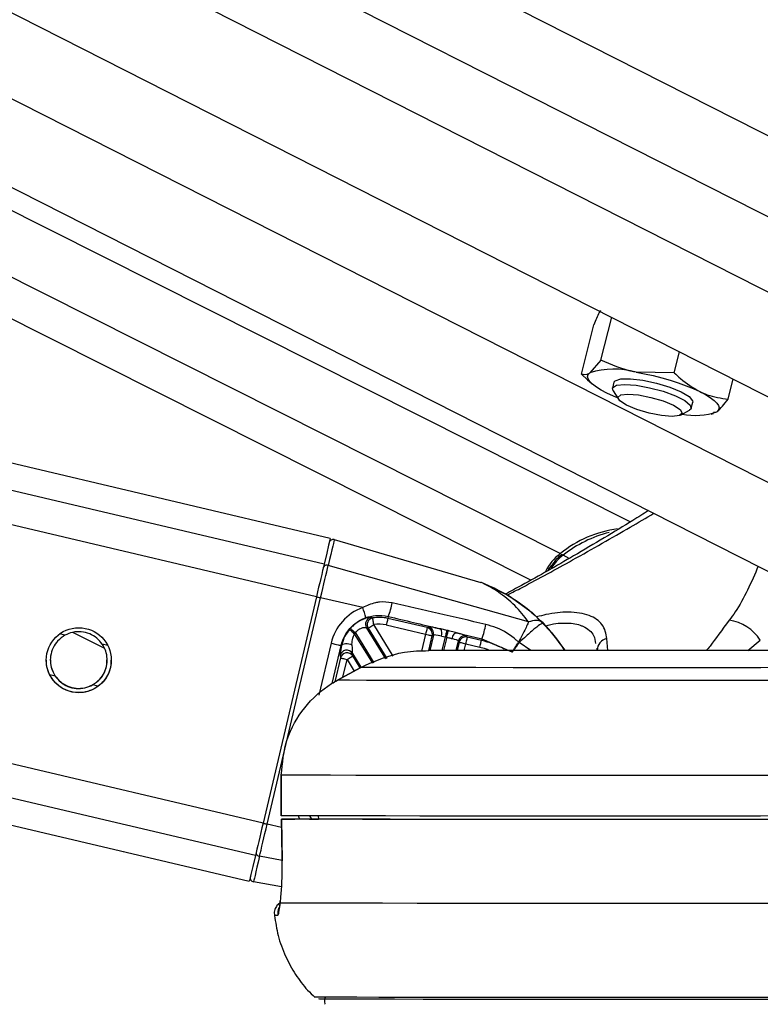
# Paper-space layout 'In Ground Anchor' of a CAD drawing. Header units: millimetres. Extents: x 38476 to 443956, y 10848 to 406945.
# Tile 15 of 71: x 162989 to 165722, y 143756 to 147392. Entities that reach past the tile are written whole.
import ezdxf

# ---------------------------------------------------------------- set-up
doc = ezdxf.new("R2010")
doc.units = ezdxf.units.MM
doc.layers.add('COMPONENT_GEOMETRY', color=7, linetype='Continuous')
doc.styles.add('SLDTEXTSTYLE1', font='TXT', dxfattribs={"width": 0.75})
doc.dimstyles.new('SLDDIMSTYLE0', dxfattribs={"dimtxt": 2500, "dimasz": 165.1, "dimexe": 0, "dimexo": 0.0625, "dimgap": 625, "dimtad": 0, "dimtih": 1, "dimtoh": 1, "dimdec": 0, "dimlfac": 0.02, "dimrnd": 1e-09, "dimzin": 12, "dimdsep": 46, "dimtxsty": 'SLDTEXTSTYLE1', "dimsah": 1, "dimcen": 0.09, "dimadec": 0, "dimazin": 3, "dimtfac": 1, "dimtdec": 0, "dimtofl": 0, "dimtmove": 0, "dimatfit": 3, "dimfxl": 1, "dimfrac": 2, "dimtolj": 1, "dimtzin": 12, "dimarcsym": 0})

# ---------------------------------------------------------------- blocks, each defined once
blk = doc.blocks.new('_D_18')
at = {"layer": 'COMPONENT_GEOMETRY', "color": 7, "ltscale": 50}
for p, q in [((239589.9, 151445.9), (252348.8, 151445.9)), ((252190.1, 151445.9), (252190.1, 98062.1)), ((252190.1, 40709.5), (252190.1, 94093.3)), ((95738.2, 40709.5), (252348.8, 40709.5))]:
    blk.add_line(p, q, dxfattribs=at)
for points in [[(252190.1, 151445.9), (252164.7, 151280.8), (252215.5, 151280.8)], [(252190.1, 40709.5), (252215.5, 40874.6), (252164.7, 40874.6)]]:
    blk.add_solid(points, dxfattribs=at)
at = {"layer": 'COMPONENT_GEOMETRY', "color": 7, "ltscale": 50, "insert": (248495.6, 97316), "char_height": 2500, "attachment_point": 1, "style": 'SLDTEXTSTYLE1'}
blk.add_mtext('2215', dxfattribs=at)

psp = doc.layouts.new('In Ground Anchor')

# ---------------------------------------------------------------- linework, layer by layer
at = {"color": 7, "linetype": 'Continuous', "lineweight": 25, "ltscale": 50}
for p, q in [((153970.9, 151981.2), (167294, 145216.9)), ((165242.5, 145537.7), (152466.6, 151968.1)), ((152722.1, 151970.3), (166073.6, 145191.6)), ((164134.8, 145476.6), (137175.5, 151835.6)), ((131712.8, 151788.4), (163836.4, 144211.3)), ((165134.1, 146134.7), (165174.3, 146293.1)), ((165062.2, 146083.2), (165108.4, 146265.4)), ((165404.6, 146088.7), (165424.3, 146166.1)), ((165134.1, 146134.7), (165092.8, 146087.9)), ((165404.6, 146088.7), (165264, 146090.7)), ((165062.2, 146083.2), (165084.9, 146062)), ((165084.8, 146062.1), (165101.9, 146047.1)), ((165182, 146053.1), (165176.5, 146031.4)), ((165603.3, 145991.2), (165622.2, 146065.7)), ((165178.8, 146021.7), (165198.7, 145990.6)), ((165428.4, 145932.3), (165460.7, 145950.2)), ((165467.3, 145957.6), (165472.8, 145979.3)), ((165549, 145942.4), (165562.1, 145944.4)), ((165540.4, 145935.9), (165550, 145938)), ((164150, 145472.1), (164690.3, 145314.4)), ((164867.2, 145168.6), (164127.7, 145377)), ((164084.2, 145261.3), (163887, 144425.5)), ((163902.4, 144421.9), (164099.5, 145257.7)), ((164254.9, 145221.1), (164099.5, 145257.7)), ((164349.5, 145188.6), (164347.8, 145181.4)), ((164492.9, 145147.2), (164347.8, 145181.4)), ((164340.1, 145032.4), (164268.9, 145147.6)), ((164268.9, 145147.6), (164274.8, 145145.1)), ((164342.1, 145157.1), (164487.2, 145122.9)), ((164497.4, 145149.9), (164492.9, 145147.2)), ((163186, 145129.8), (163301.6, 145071.6)), ((164515.9, 145119.8), (164502.6, 145063.4)), ((164511.5, 145117.1), (164515.9, 145119.8)), ((164566.1, 145137.2), (164542.9, 145142.4)), ((164545.5, 145116.2), (164560.5, 145113.1)), ((164601.3, 145128.4), (164694.7, 145106.1)), ((164640.7, 145112.3), (164637.9, 145116.7)), ((164693.2, 145099.9), (164640.7, 145112.3)), ((164175.1, 145081.3), (164177.1, 145080.9)), ((164599.6, 145063), (164607.9, 145098.1)), ((164607.9, 145098.1), (164610.7, 145093.8)), ((164635, 145088), (164687.5, 145075.7)), ((164694.7, 145106.1), (164693.2, 145099.9)), ((164694.7, 145106.1), (164805.6, 145058)), ((164832.4, 145092.1), (164832.2, 145092.3)), ((164832.5, 145092.1), (164832.4, 145092.1)), ((165118.3, 145071.4), (165120.2, 145063.2)), ((164171.2, 145044.9), (164172.8, 145035.3)), ((164216.7, 145052.3), (164248.6, 145000.7)), ((164218.3, 145042.7), (164216.7, 145052.3)), ((164248, 145000.6), (164161.5, 144953.1)), ((164161.6, 144953), (164248.1, 145000.6)), ((164248.1, 145000.6), (164248, 145000.7)), ((164161.6, 144953), (164161.5, 144953.1)), ((163953.8, 144602.8), (163954, 144452.8)), ((163954.2, 144602.8), (163953.8, 144602.8)), ((163954.4, 144452.8), (163954.2, 144602.8)), ((163954, 144452.8), (163954.4, 144452.8)), ((164090.9, 144452.9), (164091.2, 144440.2)), ((163954.8, 144440.3), (163957.4, 144286)), ((163955.2, 144440.3), (163955.4, 144440.3)), ((164091.2, 144440.5), (164004.7, 144440.4)), ((164058.9, 144440.3), (164091.2, 144440.4)), ((163957.7, 144285.9), (163957.3, 144286)), ((163955.6, 144189.7), (163851.9, 144208.5)), ((163950.6, 144130.4), (163950.7, 144138.4))]:
    psp.add_line(p, q, dxfattribs=at)
at = {"color": 8, "linetype": 'Continuous', "lineweight": 25, "ltscale": 50}
for p, q in [((154719.4, 151987.7), (167293.5, 145603.7)), ((155256.1, 151992.3), (167293.1, 145881)), ((155836.9, 151997.4), (167292.7, 146181.2)), ((164875.1, 145322.4), (151685.1, 151961.3)), ((164984.3, 145421.1), (151985.1, 151963.9)), ((153357.3, 151975.8), (166368.9, 145369.7)), ((164084.2, 145261.3), (136246.4, 151827.5)), ((164112.4, 145381.2), (136764, 151832)), ((163858.8, 144305.8), (132120.9, 151791.9)), ((163887, 144425.5), (132637.8, 151796.4)), ((165017.1, 145402.9), (164995, 145415.1)), ((164274.8, 145145.1), (164343.7, 145033.7)), ((164367.9, 145042.1), (164296.1, 145158.3)), ((164920.9, 145164.5), (164914.4, 145170.1)), ((163156, 145119), (163135.9, 145123.8)), ((164292.1, 145015.8), (164225, 145124.4)), ((164228.1, 145128), (164296.5, 145017.4)), ((164487.2, 145122.9), (164472.5, 145060.7)), ((164498.8, 145063.4), (164511.5, 145117.1)), ((164548.8, 145063.2), (164560.5, 145113.1)), ((164565, 145112), (164553.5, 145063.1)), ((165160.1, 145062.3), (165156, 145107)), ((163313.8, 145081.8), (163293.6, 145086.6)), ((164138.3, 145090), (164093, 144897.9)), ((164142.1, 144941.5), (164175.1, 145081.3)), ((164610.7, 145093.8), (164603.4, 145063)), ((164629, 145062.9), (164635, 145088)), ((164875.1, 145062.5), (164832.5, 145092.1)), ((165676.8, 145062.3), (165722.3, 145101.2)), ((164172.8, 145035.3), (164152, 144947.4)), ((164245.3, 144999.1), (164218.3, 145042.7)), ((164181.6, 144964.2), (164197.1, 145029.6)), ((164197.1, 145029.6), (164223.4, 144987.1)), ((163120.3, 144967.9), (163100.3, 144972.6)), ((163277.2, 144930.9), (163258, 144935.5)), ((164066.7, 144440.5), (164059.4, 144452.3)), ((163955.4, 144409.4), (163902.4, 144421.9)), ((163957.4, 144287), (163874.3, 144302.8))]:
    psp.add_line(p, q, dxfattribs=at)
at = {"color": 7, "linetype": 'Continuous', "lineweight": 25, "ltscale": 50, "flags": 128}
for points in [[(165264, 146090.7), (165295.1, 146084.8), (165326.8, 146077.8), (165358.5, 146069.8), (165389.7, 146060.8), (165419.8, 146051), (165448.3, 146040.7), (165474.7, 146029.9), (165498.6, 146018.9)], [(165156.2, 146013.4), (165135.2, 146024.4), (165117.5, 146035.3), (165103.4, 146045.9), (165093.1, 146056), (165086.8, 146065.4), (165084.7, 146073.9), (165086.7, 146081.5), (165092.8, 146087.9)], [(165182, 146053.1), (165186.6, 146059.2), (165207.9, 146065.8), (165243.6, 146066.3), (165289.4, 146060.9), (165339.7, 146050), (165388.6, 146035.1), (165430.2, 146017.8), (165459.3, 146000.4), (165472.5, 145984.9), (165472.8, 145979.3)], [(165178.8, 146021.7), (165177.3, 146033.3), (165191.8, 146042.1), (165222.1, 146045.2)], [(165222.1, 146045.2), (165264.4, 146042.1), (165313.6, 146033.3), (165363.9, 146019.9), (165409, 146003.3), (165443.7, 145985.7), (165463.7, 145969.2), (165466.6, 145955.7), (165460.7, 145950.2)], [(165498.6, 146018.9), (165519.6, 146007.9), (165537.3, 145997), (165551.5, 145986.4), (165561.7, 145976.4), (165568, 145967), (165570.2, 145958.4), (165568.2, 145950.9), (165562.1, 145944.4)], [(165195.1, 145996.1), (165180.1, 146002.4), (165156.2, 146013.4)], [(165233.9, 146009.7), (165273.2, 146006.6), (165318.9, 145997.6), (165364, 145984.2), (165401.8, 145968.4), (165426.3, 145952.6), (165434, 145939.2), (165423.6, 145930.2), (165396.7, 145927.1), (165357.4, 145930.2), (165311.7, 145939.2), (165266.6, 145952.6), (165228.8, 145968.4), (165204.3, 145984.2), (165196.6, 145997.6), (165207, 146006.6), (165233.9, 146009.7)], [(164134.8, 145476.6), (164134.8, 145476.6), (164133.4, 145470.4), (164129.1, 145452.1), (164122.1, 145422.1), (164112.4, 145381.2)], [(164150, 145472.1), (164149.6, 145470.6), (164148.6, 145465.9), (164146.8, 145458.3), (164144.3, 145447.7), (164141.1, 145434.2), (164137.3, 145417.8), (164132.8, 145398.7), (164127.7, 145377)], [(164112.4, 145381.2), (164109.9, 145370.3), (164106.9, 145357.9), (164103.7, 145344), (164100.1, 145329), (164096.3, 145312.9), (164092.4, 145296.1), (164088.3, 145278.9), (164084.2, 145261.3)], [(164099.5, 145257.7), (164103.7, 145275.2), (164107.7, 145292.3), (164111.6, 145309), (164115.4, 145325), (164118.9, 145339.9), (164122.2, 145353.7), (164125.1, 145366.1), (164127.7, 145377)], [(164084.2, 145261.4), (164084.5, 145261.3), (164085.4, 145261.1), (164086.8, 145260.7), (164088.7, 145260.3), (164091.1, 145259.7), (164093.7, 145259.1), (164096.6, 145258.4), (164099.5, 145257.7)], [(164296.1, 145158.3), (164295.2, 145162.9), (164294.4, 145167.4), (164293.6, 145171.5), (164293, 145175.2), (164292.4, 145178.2), (164292, 145180.6), (164291.7, 145182.1), (164291.6, 145182.8)], [(164347.8, 145181.4), (164347.6, 145180.7), (164347.3, 145179.2), (164346.7, 145176.9), (164346, 145173.9), (164345.2, 145170.2), (164344.2, 145166.1), (164343.2, 145161.7), (164342.1, 145157.1)], [(164209.6, 145144.7), (164210.1, 145144.2), (164211.3, 145143.2), (164213.1, 145141.6), (164215.4, 145139.5), (164218.1, 145137), (164221.3, 145134.2), (164224.6, 145131.1), (164228.1, 145128)], [(164274.8, 145145.1), (164275.4, 145145.5), (164276.8, 145146.3), (164278.8, 145147.6), (164281.4, 145149.2), (164284.6, 145151.2), (164288.2, 145153.4), (164292.1, 145155.8), (164296.1, 145158.3)], [(164492.9, 145147.2), (164492.7, 145146.5), (164492.4, 145145), (164491.8, 145142.7), (164491.1, 145139.7), (164490.3, 145136), (164489.3, 145131.9), (164488.2, 145127.5), (164487.2, 145122.9)], [(164205.8, 145140.3), (164206.3, 145139.9), (164207.5, 145138.9), (164209.4, 145137.4), (164211.8, 145135.4), (164214.6, 145133), (164217.9, 145130.3), (164221.3, 145127.4), (164225, 145124.4)], [(164487.2, 145122.9), (164491.8, 145121.8), (164496.2, 145120.8), (164500.3, 145119.8), (164503.9, 145119), (164506.9, 145118.2), (164509.3, 145117.7), (164510.8, 145117.3), (164511.5, 145117.1)], [(164560.5, 145113.1), (164561.5, 145117.4), (164562.5, 145121.6), (164563.4, 145125.5), (164564.2, 145129.1), (164564.9, 145132.1), (164565.5, 145134.5), (164565.9, 145136.2), (164566.1, 145137.2)], [(164565, 145112), (164566, 145116.4), (164567, 145120.6), (164567.9, 145124.5), (164568.7, 145128), (164569.4, 145131), (164570, 145133.4), (164570.4, 145135.1), (164570.6, 145136.1)], [(164584.6, 145106.8), (164586, 145111.3), (164587.7, 145115.6), (164589.7, 145119.4), (164592, 145122.7), (164594.3, 145125.4), (164596.7, 145127.2), (164599.1, 145128.3), (164601.3, 145128.4)], [(164640.7, 145112.3), (164640.5, 145111.6), (164640.2, 145110.1), (164639.6, 145107.8), (164638.9, 145104.8), (164638.1, 145101.2), (164637.1, 145097.1), (164636.1, 145092.6), (164635, 145088)], [(164138.3, 145090), (164145.3, 145088.3), (164152.1, 145086.7), (164158.3, 145085.3), (164163.8, 145084), (164168.3, 145082.9), (164171.8, 145082.1), (164174.1, 145081.6), (164175.1, 145081.3)], [(164177.1, 145080.9), (164178.8, 145083.8), (164182, 145086.1), (164186.4, 145087.7), (164191.7, 145088.6), (164197.7, 145088.6), (164203.8, 145087.8), (164209.8, 145086.1), (164215.3, 145083.8)], [(164610.7, 145093.8), (164611.3, 145093.6), (164612.9, 145093.2), (164615.2, 145092.7), (164618.2, 145092), (164621.9, 145091.1), (164625.9, 145090.2), (164630.4, 145089.1), (164635, 145088)], [(164687.5, 145075.7), (164688.6, 145080.2), (164689.6, 145084.7), (164690.6, 145088.8), (164691.5, 145092.4), (164692.2, 145095.4), (164692.7, 145097.7), (164693.1, 145099.3), (164693.2, 145099.9)], [(164172.8, 145035.3), (164173.4, 145035.2), (164175, 145034.8), (164177.3, 145034.3), (164180.3, 145033.6), (164184, 145032.7), (164188.1, 145031.8), (164192.5, 145030.7), (164197.1, 145029.6)], [(164197.1, 145029.6), (164201.1, 145032.1), (164204.9, 145034.5), (164208.5, 145036.7), (164211.7, 145038.7), (164214.4, 145040.3), (164216.4, 145041.6), (164217.7, 145042.4), (164218.3, 145042.7)], [(167165.8, 145000.6), (166910.1, 145000.3), (166658.8, 145000), (166413.2, 144999.8), (166174.6, 144999.6), (165944.5, 144999.5), (165724.2, 144999.4), (165514.9, 144999.3), (165317.7, 144999.3), (165133.9, 144999.3), (164964.3, 144999.3), (164810.1, 144999.4), (164672.1, 144999.5), (164550.9, 144999.6), (164447.4, 144999.8), (164362.2, 145000), (164295.6, 145000.3), (164248.1, 145000.6)], [(167165.9, 144953), (166916.9, 144952.7), (166671.6, 144952.5), (166431.5, 144952.3), (166197.7, 144952.1), (165971.4, 144951.9), (165753.7, 144951.8), (165545.8, 144951.7), (165348.8, 144951.7), (165163.6, 144951.7), (164991.1, 144951.7), (164832.3, 144951.7), (164688, 144951.8), (164558.9, 144951.9), (164445.7, 144952.1), (164348.9, 144952.3), (164269, 144952.5), (164206.4, 144952.7), (164161.6, 144953)], [(167163.1, 144602.8), (166910.3, 144602.5), (166661.1, 144602.2), (166416.6, 144602), (166177.9, 144601.8), (165946.2, 144601.7), (165722.6, 144601.5), (165508.1, 144601.4), (165303.7, 144601.4), (165110.4, 144601.3), (164929.1, 144601.3), (164760.5, 144601.4), (164605.6, 144601.4), (164465, 144601.5), (164339.4, 144601.7), (164229.4, 144601.8), (164135.5, 144602), (164058.1, 144602.2), (163997.6, 144602.5), (163954.2, 144602.8)], [(167163.3, 144452.8), (166910.5, 144452.5), (166661.3, 144452.2), (166416.7, 144452), (166178.1, 144451.8), (165946.4, 144451.7), (165722.8, 144451.5), (165508.3, 144451.4), (165303.9, 144451.4), (165110.6, 144451.3), (164929.3, 144451.3), (164760.7, 144451.4), (164605.8, 144451.4), (164465.2, 144451.5), (164339.6, 144451.7), (164229.6, 144451.8), (164135.7, 144452), (164058.3, 144452.2), (163997.8, 144452.5), (163954.4, 144452.8)], [(163887, 144425.5), (163882.9, 144408), (163878.8, 144390.7), (163874.9, 144374), (163871.1, 144358), (163867.5, 144342.9), (163864.3, 144329.1), (163861.3, 144316.7), (163858.8, 144305.8)], [(163874.3, 144302.8), (163876.8, 144313.6), (163879.8, 144326), (163883, 144339.8), (163886.5, 144354.7), (163890.3, 144370.6), (163894.2, 144387.3), (163898.3, 144404.5), (163902.4, 144421.9)], [(163957.7, 144285.9), (163956.1, 144385.9), (163955.2, 144440.3)], [(167158, 144440.3), (166891.9, 144440), (166629.8, 144439.7), (166373.2, 144439.5), (166123.3, 144439.3), (165881.4, 144439.1), (165648.8, 144439), (165426.6, 144438.9), (165216.1, 144438.8), (165018.4, 144438.8), (164834.4, 144438.8), (164665.1, 144438.9), (164511.4, 144439), (164374.1, 144439.1), (164253.9, 144439.3), (164151.4, 144439.5), (164067.2, 144439.7), (164001.7, 144440), (163955.2, 144440.3)], [(167105.3, 144440.3), (166854, 144440.1), (166606.7, 144439.8), (166364.6, 144439.6), (166128.9, 144439.4), (165900.8, 144439.3), (165681.4, 144439.2), (165471.7, 144439.1), (165272.7, 144439), (165085.6, 144439), (164911.1, 144439), (164750.1, 144439.1), (164603.4, 144439.2), (164471.8, 144439.3), (164355.8, 144439.4), (164256.1, 144439.6), (164173.1, 144439.8), (164107.3, 144440.1), (164058.9, 144440.3)], [(163858.8, 144305.8), (163849.2, 144265.1), (163842.1, 144235.4), (163837.8, 144217.3), (163836.4, 144211.3)], [(163874.3, 144302.8), (163869.2, 144281.2), (163864.7, 144262.2), (163860.8, 144245.9), (163857.7, 144232.5), (163855.2, 144222), (163853.4, 144214.5), (163852.3, 144210), (163851.9, 144208.5)], [(167241, 144130.4), (166979.7, 144130.1), (166721.9, 144129.8), (166468.9, 144129.6), (166221.8, 144129.4), (165981.9, 144129.2), (165750.4, 144129), (165528.5, 144128.9), (165317.2, 144128.9), (165117.7, 144128.8), (164930.9, 144128.8), (164757.7, 144128.9), (164599, 144128.9), (164455.6, 144129), (164328.2, 144129.2), (164217.5, 144129.4), (164123.9, 144129.6), (164048, 144129.8), (163990.1, 144130.1), (163950.6, 144130.4)], [(165927.9, 143781.6), (165712.9, 143781.4), (165507.3, 143781.4), (165312.3, 143781.3), (165128.7, 143781.3), (164957.6, 143781.3), (164799.7, 143781.4), (164655.8, 143781.4), (164526.5, 143781.6), (164412.6, 143781.7), (164314.5, 143781.9), (164232.8, 143782.1), (164167.9, 143782.3), (164120, 143782.6), (164089.4, 143782.9), (164076.3, 143783.2), (164075.7, 143783.3)], [(165836.7, 143774.4), (165624.6, 143774.3), (165422.7, 143774.2), (165232, 143774.2), (165053.4, 143774.2), (164887.9, 143774.2), (164736.3, 143774.3), (164599.2, 143774.4), (164477.5, 143774.5), (164371.7, 143774.7), (164282.3, 143774.9), (164209.8, 143775.1), (164154.5, 143775.3), (164116.8, 143775.6), (164096.8, 143775.9), (164093.3, 143776.1)]]:
    psp.add_lwpolyline(points, dxfattribs=at)
at = {"color": 8, "linetype": 'Continuous', "lineweight": 25, "ltscale": 50, "flags": 128}
for points in [[(164701, 145310.8), (164795.1, 145264.3), (164880, 145202.8), (164953.4, 145128), (164999.6, 145064.7)], [(164687.5, 145075.7), (164702.9, 145071.6), (164717.4, 145067)], [(163887, 144425.5), (163887.3, 144425.5), (163888.2, 144425.3), (163889.7, 144424.9), (163891.6, 144424.5), (163893.9, 144423.9), (163896.6, 144423.3), (163899.4, 144422.6), (163902.4, 144421.9)]]:
    psp.add_lwpolyline(points, dxfattribs=at)
at = {"color": 7, "linetype": 'Continuous', "lineweight": 25, "ltscale": 2500}
psp.add_circle((163207, 145027.1), 120, dxfattribs=at)
for centre, radius, start, end in [((165183, 145802.8), 299.1, 74.2884, 107.5643), ((165480.9, 146184.6), 253.5, 259.3606, 288.6593), ((165252.6, 145087.6), 428, 97.6128, 128.8142), ((164145.8, 145457.8), 15, 73.7015, 166.7629), ((165278.3, 145053.2), 459.7, 104.2913, 128.0517), ((165108.9, 145261.1), 202.8, 127.9149, 152.3866), ((164122.6, 145363.9), 14, 69.078, 160.1122), ((164655.2, 145194.2), 125.3, 68.5355, 73.7253), ((164021.3, 145126.9), 251.9, 13.1189, 21.9495), ((164082.8, 145290.2), 285.4, 339.1514, 349.6968), ((164290.3, 145160.6), 25.1, 103.4102, 211.4591), ((164296.2, 145158.2), 25.1, 100.7465, 211.4349), ((164316.4, 145048.2), 136.9, 76.7308, 100.4591), ((164318.6, 145045.9), 147.1, 137.8178, 140.0867), ((164316.4, 145048.3), 111.8, 76.7227, 100.4635), ((164487.1, 145122.8), 25, 346.9111, 76.5249), ((164491.6, 145125.5), 25, 346.9067, 76.5527), ((164418.1, 145211.2), 295.9, 339.2032, 349.8612), ((165584.7, 145012), 164, 32.9358, 82.0316), ((164306.4, 145056.7), 105.8, 137.6893, 140.2934), ((164520.2, 145126.9), 27.4, 336.9099, 34.3616), ((164632.3, 145092.3), 25, 76.9075, 166.5442), ((164635, 145087.9), 25, 76.9112, 166.5405), ((165165.2, 145063), 44.9, 101.7382, 179.7585), ((164615.7, 144771.5), 337.4, 61.5362, 76.7151), ((164195.6, 145038.8), 25.1, 32.3525, 166.0994), ((164197.1, 145029.3), 25.1, 32.3442, 166.111), ((163875.7, 144316.8), 14, 173.2237, 264.3594), ((163854.6, 144223.2), 15, 166.7224, 259.7415)]:
    psp.add_arc(centre, radius, start, end, dxfattribs=at)
at = {"color": 8, "linetype": 'Continuous', "lineweight": 25, "ltscale": 2500}
for centre, radius, start, end in [((165114, 145260.9), 194.8, 127.651, 147.0415), ((164991.2, 145410.4), 6.04, 51.7616, 116.2963), ((163991.2, 144090.6), 50.1, 154.4375, 186.2707), ((163939.9, 144236.6), 151.5, 265.8144, 270.5778)]:
    psp.add_arc(centre, radius, start, end, dxfattribs=at)
at = {"color": 7, "linetype": 'Continuous', "lineweight": 25, "ltscale": 2500}
for centre, major_axis, ratio, start_param, end_param in [((164317.9, 145047.6), (148.3, 109.8), 0.99993, 1.281939, 2.272605), ((164565.4, 145133.6), (68.1, -16.1), 0.051099, 1.919229, 3.088922), ((164472.3, 144729.5), (-391.9, 486.9), 0.999944, 4.605005, 4.804658), ((164472.3, 144728.9), (492.9, 384.3), 0.999943, 6.192511, 6.391082), ((164559.6, 145109.3), (43.8, -10.3), 0.080215, 1.919228, 3.088921), ((164564.1, 145108.3), (43.8, -10.3), 0.080215, 0.052048, 1.103022), ((164569.8, 145132.6), (68.1, -16.1), 0.051099, 0.05205, 1.103023), ((164194, 145140.9), (22.6, 96.4), 0.036791, 2.249898, 3.053067), ((164218.3, 145135.1), (1.3, 83.3), 0.03361, 2.234336, 3.037504)]:
    psp.add_ellipse(centre, major_axis=major_axis, ratio=ratio, start_param=start_param, end_param=end_param, dxfattribs=at)
at = {"color": 8, "linetype": 'Continuous', "lineweight": 25, "ltscale": 2500}
psp.add_ellipse((164191.7, 144512.3), major_axis=(148.3, 109.8), ratio=0.99993, start_param=2.834695, end_param=2.904118, dxfattribs=at)
at = {"color": 7, "linetype": 'Continuous', "lineweight": 25, "ltscale": 50}
for points, knots in [([(165132, 146318.8), (165130.6, 146316.1), (165122.9, 146300.8), (165115, 146281.5), (165108.4, 146265.4)], [0, 0, 0, 0, 0.173513, 1, 1, 1, 1]), ([(165264, 146090.7), (165260.8, 146091.2), (165215.2, 146099.3), (165173.1, 146117.6), (165134.1, 146134.7)], [0, 0, 0, 0, 0.070186, 1, 1, 1, 1]), ([(165404.6, 146088.7), (165412.2, 146081.4), (165441.4, 146053.2), (165474.3, 146033.5), (165498.6, 146018.9)], [0, 0, 0, 0, 0.25751, 1, 1, 1, 1]), ([(165092.8, 146087.9), (165091.9, 146087.3), (165079.9, 146078.9), (165070.7, 146081.1), (165062.2, 146083.2)], [0, 0, 0, 0, 0.070191, 1, 1, 1, 1]), ([(165498.6, 146018.9), (165507.8, 146014.8), (165541.7, 145999.5), (165577.3, 145994.7), (165603.3, 145991.2)], [0, 0, 0, 0, 0.268643, 1, 1, 1, 1]), ([(165562.1, 145944.4), (165562.9, 145945.1), (165575.1, 145954.1), (165589.8, 145973.3), (165603.3, 145991.2)], [0, 0, 0, 0, 0.070188, 1, 1, 1, 1]), ([(165309.8, 145579.4), (165290.7, 145567.4), (165205.2, 145514), (165049, 145420.4), (164887.4, 145327.7), (164801.4, 145281.8), (164781.3, 145271.1)], [0, 0, 0, 0, 0.122893, 0.547942, 0.894259, 1, 1, 1, 1]), ([(164149, 145472.2), (164148.5, 145472.4), (164147.1, 145472.9), (164145.6, 145472.6), (164144.7, 145472.5)], [0, 0, 0, 0, 0.373087, 1, 1, 1, 1]), ([(164988.6, 145415.8), (164982.4, 145410.9), (164969, 145400.2), (164958.3, 145385.2), (164952.7, 145377.2)], [0, 0, 0, 0, 0.465488, 1, 1, 1, 1]), ([(164952.7, 145377.2), (164948.4, 145372.7), (164943.2, 145367.2), (164940.1, 145360.2), (164939.6, 145359)], [0, 0, 0, 0, 0.825788, 1, 1, 1, 1]), ([(164867.2, 145168.6), (164850.8, 145189.5), (164817.3, 145232.1), (164755.8, 145280), (164711.5, 145305.2), (164691.7, 145313.8), (164690.7, 145314.3), (164690.3, 145314.4)], [0, 0, 0, 0, 0.2903734, 0.5915539, 0.8904822, 0.9584749, 1, 1, 1, 1]), ([(164701, 145310.8), (164701.6, 145310.6), (164703, 145310), (164730.9, 145298.7), (164786, 145271), (164860, 145222.5), (164901.6, 145182.5), (164920.9, 145164)], [0, 0, 0, 0, 0.034606, 0.096555, 0.40991, 0.726269, 1, 1, 1, 1]), ([(164363.6, 145239.1), (164347.9, 145241.1), (164327.1, 145243.8), (164290.2, 145237.5), (164270.2, 145228.2), (164254.9, 145221.1)], [0, 0, 0, 0, 0.417856, 0.554056, 1, 1, 1, 1]), ([(164709.4, 145159.1), (164651, 145172.5), (164535.7, 145199.1), (164420.5, 145225.9), (164363.6, 145239.1)], [0, 0, 0, 0, 0.506754, 1, 1, 1, 1]), ([(164175.1, 145081.3), (164179.3, 145094.2), (164188.5, 145122.6), (164218.6, 145158.6), (164248.1, 145177.1), (164264.9, 145183.5), (164266.6, 145184.1)], [0, 0, 0, 0, 0.282763, 0.621965, 0.961584, 1, 1, 1, 1]), ([(164284.4, 145185), (164283.1, 145185.1), (164281.5, 145185.1), (164274.1, 145183.8), (164262.7, 145181), (164242.1, 145171.8), (164223.3, 145158.8), (164213.3, 145148.5), (164209.6, 145144.7)], [0, 0, 0, 0, 0.176854, 0.200794, 0.411253, 0.640897, 0.865929, 1, 1, 1, 1]), ([(164266.6, 145184.1), (164278.3, 145187.5), (164305.5, 145195.3), (164333.5, 145191), (164349.5, 145188.6)], [0, 0, 0, 0, 0.429757, 1, 1, 1, 1]), ([(164291.6, 145182.8), (164289.9, 145183.3), (164287.5, 145184.1), (164285.1, 145184.8), (164284.4, 145185)], [0, 0, 0, 0, 0.698805, 1, 1, 1, 1]), ([(164349.5, 145188.6), (164411.5, 145173.8), (164475.9, 145158.4), (164540.4, 145143), (164542.9, 145142.4)], [0, 0, 0, 0, 0.961058, 1, 1, 1, 1]), ([(164228.1, 145128), (164229.9, 145130.3), (164234.2, 145136.1), (164240.3, 145140.7), (164248, 145145.1), (164256.3, 145147.9), (164265.6, 145148.5), (164267.8, 145147.9), (164268.9, 145147.6)], [0, 0, 0, 0, 0.126135, 0.309427, 0.335279, 0.559663, 0.780644, 1, 1, 1, 1]), ([(164830.4, 145093.6), (164827.6, 145096.2), (164803.7, 145118.2), (164763.6, 145143.8), (164722.7, 145155.3), (164709.4, 145159.1)], [0, 0, 0, 0, 0.082282, 0.700833, 1, 1, 1, 1]), ([(164867.2, 145168.6), (164865, 145163.7), (164860.3, 145153.3), (164850.7, 145133.5), (164840.5, 145113.1), (164833.6, 145099.8), (164830.4, 145093.7)], [0, 0, 0, 0, 0.261823, 0.541762, 0.790401, 1, 1, 1, 1]), ([(164920.9, 145164), (164918.8, 145163.6), (164914.4, 145162.9), (164895.2, 145148.2), (164875.4, 145131.4), (164855.8, 145114), (164841.1, 145100.1), (164832.5, 145092.1)], [0, 0, 0, 0, 0.260744, 0.521368, 0.669711, 0.806484, 1, 1, 1, 1]), ([(164920.9, 145164), (164917.4, 145166.7), (164910.6, 145171.9), (164893, 145174.9), (164877.1, 145171), (164867.2, 145168.6)], [0, 0, 0, 0, 0.297034, 0.564413, 1, 1, 1, 1]), ([(164920.9, 145164.5), (164920.8, 145164.7), (164920.5, 145164.9), (164920.1, 145165.4), (164919.9, 145165.5)], [0, 0, 0, 0, 0.555303, 1, 1, 1, 1]), ([(163156, 145119), (163146.5, 145112.6), (163129.2, 145100.8), (163111, 145073.3), (163101.8, 145043.7), (163101.6, 145014), (163108.1, 144988.5), (163116.5, 144974.4), (163120.3, 144967.9)], [0, 0, 0, 0, 0.2046294, 0.3763432, 0.5488276, 0.7033537, 0.8642876, 1, 1, 1, 1]), ([(163293.6, 145086.6), (163287.5, 145094.2), (163275.2, 145109.4), (163247.6, 145125.7), (163216.4, 145133.4), (163183.5, 145131.6), (163165.1, 145123.2), (163156, 145119)], [0, 0, 0, 0, 0.196446, 0.392626, 0.593375, 0.798805, 1, 1, 1, 1]), ([(164205.8, 145140.3), (164199.9, 145132.2), (164187, 145114.5), (164179.8, 145093.4), (164177.3, 145082), (164177.1, 145080.9)], [0, 0, 0, 0, 0.433578, 0.948048, 1, 1, 1, 1]), ([(164215.3, 145083.8), (164215.3, 145084.6), (164215.3, 145092.5), (164216.5, 145106.5), (164222.4, 145119), (164225, 145124.4)], [0, 0, 0, 0, 0.056698, 0.592161, 1, 1, 1, 1]), ([(164560.5, 145113.1), (164561.7, 145112.8), (164563.2, 145112.5), (164564.7, 145112.1), (164565, 145112)], [0, 0, 0, 0, 0.763129, 1, 1, 1, 1]), ([(164565, 145112), (164569.9, 145110.8), (164576.8, 145109), (164582.9, 145107.3), (164584.6, 145106.8)], [0, 0, 0, 0, 0.718836, 1, 1, 1, 1]), ([(164570.6, 145136.1), (164570.2, 145136.2), (164568.7, 145136.6), (164567.2, 145136.9), (164566.1, 145137.2)], [0, 0, 0, 0, 0.2365621, 1, 1, 1, 1]), ([(164601.3, 145128.4), (164598.6, 145129.1), (164588.6, 145131.7), (164578.2, 145134.3), (164570.6, 145136.1)], [0, 0, 0, 0, 0.274339, 1, 1, 1, 1]), ([(163258, 144935.5), (163267.4, 144941.9), (163284.8, 144953.7), (163303, 144981.2), (163312.2, 145010.8), (163312.3, 145040.5), (163305.9, 145066), (163297.5, 145080.1), (163293.6, 145086.6)], [0, 0, 0, 0, 0.20464, 0.37634, 0.54884, 0.703366, 0.864269, 1, 1, 1, 1]), ([(164805.6, 145058), (164805.8, 145058.2), (164806.3, 145058.7), (164808, 145061), (164810.5, 145064.4), (164813.7, 145068.9), (164817.4, 145074.3), (164821.6, 145080.4), (164826, 145087), (164828.9, 145091.4), (164830.4, 145093.7)], [0, 0, 0, 0, 0.125037, 0.250009, 0.375008, 0.499992, 0.624991, 0.749984, 0.874974, 1, 1, 1, 1]), ([(164806.3, 145057.6), (164806.6, 145057.7), (164807.2, 145058), (164809.1, 145060.2), (164811.8, 145063.4), (164815.1, 145067.8), (164819, 145073.1), (164823.3, 145079.1), (164827.7, 145085.6), (164830.7, 145090.1), (164832.2, 145092.3)], [0, 0, 0, 0, 0.124757, 0.250043, 0.374516, 0.499781, 0.624533, 0.749441, 0.87466, 1, 1, 1, 1]), ([(164806.3, 145057.6), (164806.6, 145057.7), (164807.2, 145058), (164809.9, 145060.8), (164815, 145067.2), (164822, 145076.9), (164827.9, 145085.5), (164830.9, 145089.9), (164832.4, 145092.1)], [0, 0, 0, 0, 0.125446, 0.251009, 0.499997, 0.749041, 0.874675, 1, 1, 1, 1]), ([(164806.5, 145057.5), (164806.8, 145057.6), (164807.4, 145057.9), (164809.4, 145060), (164812, 145063.3), (164815.4, 145067.6), (164819.3, 145072.9), (164823.6, 145078.9), (164828.1, 145085.4), (164831, 145089.8), (164832.5, 145092.1)], [0, 0, 0, 0, 0.1249697, 0.2499982, 0.3750087, 0.4999954, 0.6249907, 0.7499736, 0.8749798, 1, 1, 1, 1]), ([(164832.2, 145092.3), (164831.6, 145093), (164830.9, 145093.7), (164830.4, 145093.7), (164830.4, 145093.7)], [0, 0, 0, 0, 0.999263, 1, 1, 1, 1]), ([(164248.1, 145000.6), (164300.9, 145024.1), (164381.3, 145059.9), (164468.5, 145061.8), (164498.4, 145062.4)], [0, 0, 0, 0, 0.6574359, 1, 1, 1, 1]), ([(167169.2, 145063.4), (167148.9, 145063.4), (167054.4, 145063.3), (166887.5, 145063.1), (166670.8, 145062.9), (166459, 145062.7), (166253.2, 145062.6), (166054.3, 145062.5), (165863.4, 145062.4), (165681.3, 145062.3), (165509.1, 145062.3), (165347.4, 145062.3), (165197.2, 145062.3), (165059.2, 145062.3), (164934, 145062.4), (164822.3, 145062.5), (164724.8, 145062.7), (164641.6, 145062.8), (164574.2, 145063), (164525.4, 145063.2), (164506.2, 145063.4), (164498.3, 145063.4)], [0, 0, 0, 0, 0.015224, 0.070931, 0.126648, 0.182364, 0.238079, 0.293791, 0.349503, 0.405212, 0.460917, 0.516618, 0.572314, 0.628, 0.683675, 0.739329, 0.794954, 0.850525, 0.905995, 0.96125, 1, 1, 1, 1]), ([(163096.9, 144979.3), (163093, 144989.4), (163087.1, 145004.1), (163088, 145021.6), (163088.3, 145027.2)], [0, 0, 0, 0, 0.682437, 1, 1, 1, 1]), ([(163102.9, 145027.8), (163102.7, 145023.7), (163102.1, 145009.8), (163108.3, 144989.2), (163116.5, 144975.1), (163120.3, 144968.6)], [0, 0, 0, 0, 0.189217, 0.629028, 1, 1, 1, 1]), ([(163258, 144936.2), (163267.4, 144942.6), (163284.8, 144954.4), (163302.7, 144981.8), (163311.6, 145007.4), (163311.2, 145022.9), (163311.1, 145028)], [0, 0, 0, 0, 0.322717, 0.593461, 0.865479, 1, 1, 1, 1]), ([(163325.7, 145027.4), (163325.9, 145021), (163326.5, 145004.4), (163317.6, 144978.1), (163302.9, 144953), (163290.3, 144941.1), (163284, 144935.2)], [0, 0, 0, 0, 0.178427, 0.466528, 0.73563, 1, 1, 1, 1]), ([(163284, 144935.2), (163275.2, 144928.9), (163257.6, 144916.3), (163222.7, 144906.5), (163185.6, 144907.1), (163149, 144919.7), (163118.4, 144943.3), (163103.1, 144965.7), (163097.8, 144977.5), (163096.9, 144979.3)], [0, 0, 0, 0, 0.154766, 0.309335, 0.468497, 0.636731, 0.806566, 0.969692, 1, 1, 1, 1]), ([(163120.3, 144968.6), (163126.5, 144961), (163138.7, 144945.8), (163166.3, 144929.5), (163197.5, 144921.8), (163230.4, 144923.6), (163248.9, 144932), (163258, 144936.2)], [0, 0, 0, 0, 0.196444, 0.392665, 0.593359, 0.798831, 1, 1, 1, 1]), ([(163120.3, 144967.9), (163126.5, 144960.3), (163138.7, 144945.1), (163166.3, 144928.7), (163197.5, 144921), (163230.4, 144922.9), (163248.8, 144931.3), (163258, 144935.5)], [0, 0, 0, 0, 0.196457, 0.392651, 0.593402, 0.79885, 1, 1, 1, 1]), ([(163954.2, 144602.8), (163958.6, 144647.5), (163967.2, 144736.8), (164035.5, 144855.6), (164108.6, 144922.5), (164154.4, 144948.9), (164161.6, 144953)], [0, 0, 0, 0, 0.313664, 0.627145, 0.941619, 1, 1, 1, 1]), ([(163955.7, 144440.3), (163957.4, 144440.3), (163960.7, 144440.3), (163972.1, 144440.4), (163987.1, 144440.4), (163998.7, 144440.4), (164004.7, 144440.4)], [0, 0, 0, 0, 0.246133, 0.492447, 0.738652, 1, 1, 1, 1]), ([(163950.6, 144130.4), (163951.8, 144140.6), (163954.7, 144165.4), (163957.9, 144219.1), (163957.8, 144263.7), (163957.7, 144285.9)], [0, 0, 0, 0, 0.260346, 0.630686, 1, 1, 1, 1]), ([(163952, 144133.4), (163948.2, 144130.6), (163940, 144124.5), (163931.5, 144110.2), (163927.4, 144095.8), (163929.3, 144087.1), (163929.9, 144084.3)], [0, 0, 0, 0, 0.253682, 0.540363, 0.85301, 1, 1, 1, 1]), ([(163941.4, 144085.1), (163942.9, 144087), (163946.2, 144091.1), (163949.1, 144116.9), (163950.6, 144130.4)], [0, 0, 0, 0, 0.475873, 1, 1, 1, 1]), ([(163950.7, 144138.4), (163950.5, 144136.3), (163949, 144125.5), (163947.8, 144115.6), (163946.3, 144109.5), (163946.6, 144110.4), (163946.6, 144110.5)], [0, 0, 0, 0, 0.124125, 0.669301, 0.973576, 1, 1, 1, 1]), ([(163929.8, 144084.2), (163933.3, 144059.4), (163940.7, 144007.8), (163968, 143934.4), (164005.3, 143866.8), (164042.6, 143816.1), (164069.4, 143790.8), (164078.6, 143782.2)], [0, 0, 0, 0, 0.217806, 0.45429, 0.678349, 0.890733, 1, 1, 1, 1]), ([(164117.9, 143781.6), (164117.1, 143780.6), (164114.6, 143777.3), (164112.9, 143769.5), (164113.5, 143761.5), (164115.8, 143757.5), (164116.4, 143756.4)], [0, 0, 0, 0, 0.140817, 0.478154, 0.852799, 1, 1, 1, 1])]:
    psp.add_open_spline(points, degree=3, knots=knots, dxfattribs=at)
at = {"color": 8, "linetype": 'Continuous', "lineweight": 25, "ltscale": 50}
for points, knots in [([(164787.7, 145267.1), (164806.3, 145276.6), (164889, 145319.4), (165045.1, 145405.1), (165207.3, 145497.6), (165300.5, 145552.5), (165329.3, 145569.5)], [0, 0, 0, 0, 0.094288, 0.420704, 0.82108, 1, 1, 1, 1]), ([(165715, 145373.7), (165689.1, 145314.4), (165657.8, 145242.5), (165615, 145184.6), (165607.4, 145174.4)], [0, 0, 0, 0, 0.824468, 1, 1, 1, 1]), ([(165156, 145107), (165152.9, 145125.2), (165147.1, 145158.8), (165094.6, 145195.9), (165020.6, 145207.5), (164950.1, 145200.6), (164908.5, 145189.8), (164896.9, 145186.8)], [0, 0, 0, 0, 0.269383, 0.496961, 0.727726, 0.924389, 1, 1, 1, 1]), ([(164928.4, 145153.7), (164929.1, 145153.9), (164955.5, 145161.9), (165002.5, 145166.8), (165046, 145161.3), (165082.8, 145146.1), (165110.1, 145124.3), (165113.1, 145098.6), (165114.3, 145088.4)], [0, 0, 0, 0, 0.0063087, 0.2476639, 0.4759883, 0.5298398, 0.813386, 1, 1, 1, 1]), ([(165607.4, 145174.4), (165581.8, 145139.5), (165549.9, 145096.3), (165527.8, 145067.8), (165523.5, 145062.3)], [0, 0, 0, 0, 0.806497, 1, 1, 1, 1])]:
    psp.add_open_spline(points, degree=3, knots=knots, dxfattribs=at)

# ---------------------------------------------------------------- dimensions: what is measured, and where the dimension line sits
at = {"layer": 'COMPONENT_GEOMETRY', "color": 7, "ltscale": 50}
dim = psp.add_linear_dim(base=(252190.1, 40709.5), p1=(239526.4, 151445.9), p2=(95674.7, 40709.5), angle=90, dimstyle='SLDDIMSTYLE0', dxfattribs=at)
dim.commit()
dim.dimension.update_dxf_attribs({"geometry": '_D_18', "text_midpoint": (252190.1, 96077.7), "dimtype": 160})

doc.saveas('drawing.dxf')
